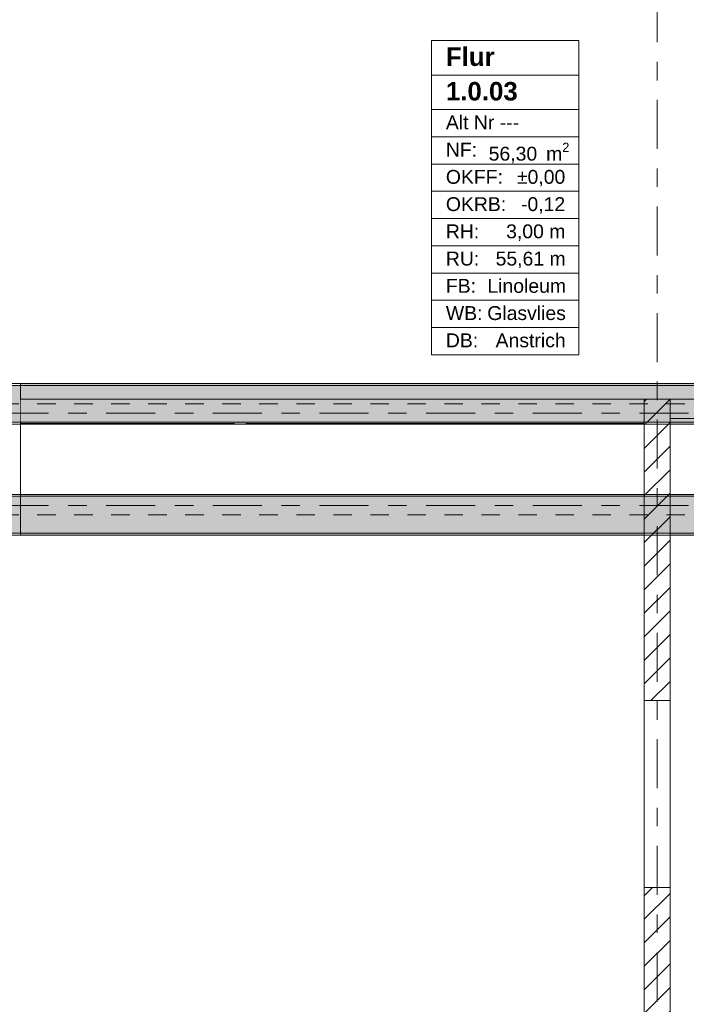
# Model space of a CAD drawing. Header units: metres. Extents: x -3.6 to 84.5, y -11 to 16.8.
# Tile 133 of 256: x 33.1 to 36.7, y 2.7 to 8. Entities that reach past the tile are written whole.
import ezdxf

# ---------------------------------------------------------------- set-up
doc = ezdxf.new("R2010")
doc.units = ezdxf.units.M
doc.header["$MEASUREMENT"] = 0
for name, pattern in [('Achse', [0.2, 0.1, -0.05, 0, -0.05]), ('Strichlinie doppelt', [0.546806, 0.264583, -0.105833, 0.070556, -0.105833]), ('Wipeout_Contour', [1, 0, -1])]:
    doc.linetypes.add(name, pattern=pattern)
for name, color, linetype in [('401 - Zone.Raum_ Raumbegrenzung_ Whg.', 7, 'Continuous'), ('451 - Universal.Achsen Raster', 7, 'Continuous'), ('605 - Struktur.Wand Innen', 7, 'Continuous'), ('607 - Struktur.Stütze', 7, 'Continuous'), ('608 - Struktur.Träger', 7, 'Continuous')]:
    doc.layers.add(name, color=color, linetype=linetype)
doc.styles.add('ERSTELLTER_STIL_1', font='txt')
doc.styles.add('ERSTELLTER_STIL_2', font='txt')
pattern_1 = [(45, (0, 0), (-0.01767767, 0.01767767), [0, -0.025])]
pattern_2 = [(45, (0, 0), (-0.0636396, 0.0636396), [])]
pattern_3 = [(45, (0, 0), (-0.08485281, 0.08485281), []), (45, (-0.04243, 0.04243), (-0.08485281, 0.08485281), [0.09, -0.03])]

msp = doc.modelspace()

# ---------------------------------------------------------------- hatches: boundary and pattern name
at = {"layer": '607 - Struktur.Stütze', "linetype": 'Continuous', "lineweight": 0, "true_color": 0x000000}
h = msp.add_hatch(dxfattribs=at)
h.set_pattern_fill('Gips_0001', color=18, style=0, pattern_type=2)
h.set_pattern_definition(pattern_1)
h.paths.add_polyline_path([(32.77, 5.67), (32.78, 5.67), (32.78, 6), (33.08, 6), (33.08, 5.2), (32.78, 5.2), (32.78, 5.54), (32.77, 5.54), (32.77, 5.19), (33.09, 5.19), (33.09, 6.01), (32.77, 6.01)])
at = {"layer": '608 - Struktur.Träger', "linetype": 'Continuous', "lineweight": 0, "true_color": 0x000000}
h = msp.add_hatch(dxfattribs=at)
h.set_pattern_fill('Gips_0001', color=18, style=0, pattern_type=2)
h.set_pattern_definition(pattern_1)
h.paths.add_polyline_path([(39.97, 6.01), (33.09, 6.01), (33.09, 6), (39.97, 6)])

# ---------------------------------------------------------------- linework, layer by layer
at = {"layer": '401 - Zone.Raum_ Raumbegrenzung_ Whg.', "color": 7, "linetype": 'Continuous', "lineweight": 9}
for p, q in [((36.1066, 7.8646), (35.3097, 7.8646)), ((35.3097, 7.8646), (35.3097, 6.1654)), ((35.3097, 7.8646), (36.1066, 7.8646)), ((35.3097, 7.6779), (35.3097, 7.8646)), ((36.1066, 6.1654), (36.1066, 7.8646)), ((36.1066, 7.8646), (36.1066, 7.6779)), ((36.1066, 7.6779), (35.3097, 7.6779)), ((35.3097, 7.6779), (36.1066, 7.6779)), ((35.3097, 7.4913), (35.3097, 7.6779)), ((36.1066, 7.6779), (36.1066, 7.4913)), ((36.1066, 7.4913), (35.3097, 7.4913)), ((35.3097, 7.4913), (36.1066, 7.4913)), ((35.3097, 7.344), (35.3097, 7.4913)), ((36.1066, 7.4913), (36.1066, 7.344)), ((36.1066, 7.344), (35.3097, 7.344)), ((35.3097, 7.344), (36.1066, 7.344)), ((35.3097, 7.1967), (35.3097, 7.344)), ((36.1066, 7.344), (36.1066, 7.1967)), ((36.1066, 7.1967), (35.3097, 7.1967)), ((35.3097, 7.1967), (36.1066, 7.1967)), ((35.3097, 7.0494), (35.3097, 7.1967)), ((36.1066, 7.1967), (36.1066, 7.0494)), ((36.1066, 7.0494), (35.3097, 7.0494)), ((35.3097, 7.0494), (36.1066, 7.0494)), ((35.3097, 6.9021), (35.3097, 7.0494)), ((36.1066, 7.0494), (36.1066, 6.9021)), ((36.1066, 6.9021), (35.3097, 6.9021)), ((35.3097, 6.9021), (36.1066, 6.9021)), ((35.3097, 6.7547), (35.3097, 6.9021)), ((36.1066, 6.9021), (36.1066, 6.7547)), ((36.1066, 6.7547), (35.3097, 6.7547)), ((35.3097, 6.7547), (36.1066, 6.7547)), ((35.3097, 6.6074), (35.3097, 6.7547)), ((36.1066, 6.7547), (36.1066, 6.6074)), ((36.1066, 6.6074), (35.3097, 6.6074)), ((35.3097, 6.6074), (36.1066, 6.6074)), ((35.3097, 6.4601), (35.3097, 6.6074)), ((36.1066, 6.6074), (36.1066, 6.4601)), ((36.1066, 6.4601), (35.3097, 6.4601)), ((35.3097, 6.4601), (36.1066, 6.4601)), ((35.3097, 6.3128), (35.3097, 6.4601)), ((36.1066, 6.4601), (36.1066, 6.3128)), ((36.1066, 6.3128), (35.3097, 6.3128)), ((35.3097, 6.3128), (36.1066, 6.3128)), ((35.3097, 6.1654), (35.3097, 6.3128)), ((36.1066, 6.3128), (36.1066, 6.1654)), ((35.3097, 6.1654), (36.1066, 6.1654)), ((36.1066, 6.1654), (35.3097, 6.1654))]:
    msp.add_line(p, q, dxfattribs=at)
at = {"layer": '607 - Struktur.Stütze', "color": 7, "linetype": 'Continuous', "lineweight": 5, "flags": 128}
msp.add_lwpolyline([(32.77, 5.54), (32.77, 5.19), (33.09, 5.19), (33.09, 6.01), (32.77, 6.01), (32.77, 5.67)], dxfattribs=at)
at = {"layer": '608 - Struktur.Träger', "color": 7, "linetype": 'Continuous', "lineweight": 13}
for p, q in [((0.38, 6.01), (61.88, 6.01)), ((33.09, 6), (32.77, 6)), ((39.97, 6), (33.09, 6)), ((33.09, 5.4), (32.77, 5.4))]:
    msp.add_line(p, q, dxfattribs=at)
at = {"layer": '608 - Struktur.Träger', "color": 7, "linetype": 'Continuous', "lineweight": 5}
for p, q in [((33.09, 6.01), (33.09, 6)), ((39.97, 6.01), (33.09, 6.01)), ((33.09, 5.41), (33.09, 5.4)), ((33.09, 5.2), (33.09, 5.19))]:
    msp.add_line(p, q, dxfattribs=at)

# ---------------------------------------------------------------- texts
at = {"layer": '401 - Zone.Raum_ Raumbegrenzung_ Whg.', "color": 7, "lineweight": 9, "attachment_point": 1}
for s, insert, char_height, style in [('\\A1;{\\pqj;\\pt0;\\fArial|b1|i0|c0|p38;Flur}', (35.3882, 7.827), 0.1, 'ERSTELLTER_STIL_1'), ('\\A1;{\\pqj;\\pt0;\\fArial|b1|i0|c0|p38;}', (36.028, 7.8498), 0.1, 'ERSTELLTER_STIL_1'), ('\\A1;{\\pql;\\pt0;\\fArial|b1|i0|c0|p38;1.0.03}', (35.3882, 7.6404), 0.1, 'ERSTELLTER_STIL_1'), ('\\A1;{\\pqj;\\pt0;\\fArial|b1|i0|c0|p38;}', (36.028, 7.6632), 0.1, 'ERSTELLTER_STIL_1'), ('\\A1;{\\pqj;\\pt0;\\fArial|b0|i0|c0|p38;Alt Nr ---}', (35.3882, 7.4595), 0.075, 'ERSTELLTER_STIL_2'), ('\\A1;{\\pqj;\\pt0;\\fArial|b0|i0|c0|p38;}', (36.028, 7.4766), 0.075, 'ERSTELLTER_STIL_2'), ('\\A1;{\\pqj;\\pt0;\\fArial|b0|i0|c0|p38;NF: }', (35.3882, 7.3121), 0.075, 'ERSTELLTER_STIL_2'), ('\\A1;{\\pql;\\pt0,0.05;\\fArial|b0|i0|c0|p38;56,30\\fArial|b0|i0|c0|p38;\\A1{\\H.66x;\\S^  ;}\\fArial|b0|i0|c0|p38; m\\fArial|b0|i0|c0|p38;\\A1{\\H.66x;\\S2^  ;}}', (35.6195, 7.3121), 0.075, 'ERSTELLTER_STIL_2'), ('\\A1;{\\pqj;\\pt0;\\fArial|b0|i0|c0|p38;OKFF: }', (35.3882, 7.1648), 0.075, 'ERSTELLTER_STIL_2'), ('\\A1;{\\pqj;\\pt0;\\fArial|b0|i0|c0|p38;±0,00}', (35.7722, 7.1648), 0.075, 'ERSTELLTER_STIL_2'), ('\\A1;{\\pqj;\\pt0;\\fArial|b0|i0|c0|p38;OKRB: }', (35.3882, 7.0175), 0.075, 'ERSTELLTER_STIL_2'), ('\\A1;{\\pqj;\\pt0;\\fArial|b0|i0|c0|p38;-0,12}', (35.7942, 7.0175), 0.075, 'ERSTELLTER_STIL_2'), ('\\A1;{\\pqj;\\pt0;\\fArial|b0|i0|c0|p38;RH: }', (35.3882, 6.8702), 0.075, 'ERSTELLTER_STIL_2'), ('\\A1;{\\pqj;\\pt0;\\fArial|b0|i0|c0|p38;3,00 m}', (35.7139, 6.8702), 0.075, 'ERSTELLTER_STIL_2'), ('\\A1;{\\pqj;\\pt0;\\fArial|b0|i0|c0|p38;RU: }', (35.3882, 6.7229), 0.075, 'ERSTELLTER_STIL_2'), ('\\A1;{\\pqj;\\pt0;\\fArial|b0|i0|c0|p38;55,61 m}', (35.657, 6.7229), 0.075, 'ERSTELLTER_STIL_2'), ('\\A1;{\\pqj;\\pt0;\\fArial|b0|i0|c0|p38;FB: }', (35.3882, 6.5755), 0.075, 'ERSTELLTER_STIL_2'), ('\\A1;{\\pqj;\\pt0;\\fArial|b0|i0|c0|p38;Linoleum}', (35.6125, 6.5755), 0.075, 'ERSTELLTER_STIL_2'), ('\\A1;{\\pqj;\\pt0;\\fArial|b0|i0|c0|p38;WB: }', (35.3882, 6.4282), 0.075, 'ERSTELLTER_STIL_2'), ('\\A1;{\\pqj;\\pt0;\\fArial|b0|i0|c0|p38;Glasvlies}', (35.6118, 6.4282), 0.075, 'ERSTELLTER_STIL_2'), ('\\A1;{\\pqj;\\pt0;\\fArial|b0|i0|c0|p38;Anstrich}', (35.657, 6.2809), 0.075, 'ERSTELLTER_STIL_2'), ('\\A1;{\\pqj;\\pt0;\\fArial|b0|i0|c0|p38;DB: }', (35.3882, 6.2809), 0.075, 'ERSTELLTER_STIL_2')]:
    msp.add_mtext(s, dxfattribs=dict(at, insert=insert, char_height=char_height, style=style))

# ---------------------------------------------------------------- wipeouts: each hides what was drawn before it
at = {"color": 254, "linetype": 'Wipeout_Contour', "lineweight": 0, "ltscale": 138.866295}
msp.add_wipeout([(34.245, 5.9255), (34.185, 5.9255), (34.185, 5.794), (34.245, 5.794)], dxfattribs=at).dxf.layer = '605 - Struktur.Wand Innen'
at = {"color": 254, "linetype": 'Wipeout_Contour', "lineweight": 0, "ltscale": 148.00058}
msp.add_wipeout([(36.46, 5.794), (36.6, 5.794), (36.6, 5.9255), (36.46, 5.9255)], dxfattribs=at).dxf.layer = '605 - Struktur.Wand Innen'
at = {"color": 254, "linetype": 'Wipeout_Contour', "lineweight": 0, "ltscale": 146.437849}
msp.add_wipeout([(36.6, 3.285), (36.46, 3.285), (36.46, 0.7), (36.6, 0.7)], dxfattribs=at).dxf.layer = '605 - Struktur.Wand Innen'

# ---------------------------------------------------------------- next in the draw order: hatches: boundary and pattern name
at = {"layer": '605 - Struktur.Wand Innen', "linetype": 'Continuous', "lineweight": 0, "true_color": 0x000000}
h = msp.add_hatch(dxfattribs=at)
h.set_pattern_fill('MW_Ziegel_0001', color=18, style=0, pattern_type=2)
h.set_pattern_definition(pattern_2)
h.paths.add_polyline_path([(36.46, 5.794), (36.6, 5.794), (36.6, 5.9255), (36.46, 5.9255)])
h = msp.add_hatch(dxfattribs=at)
h.set_pattern_fill('MW_Ziegel_0001', color=18, style=0, pattern_type=2)
h.set_pattern_definition(pattern_2)
h.paths.add_polyline_path([(36.6, 3.285), (36.46, 3.285), (36.46, 0.7), (36.6, 0.7)])

# ---------------------------------------------------------------- next in the draw order: linework, layer by layer
at = {"layer": '605 - Struktur.Wand Innen', "color": 7, "linetype": 'Continuous', "lineweight": 13}
msp.add_line((36.6, 5.9255), (36.46, 5.9255), dxfattribs=at)
at = {"layer": '605 - Struktur.Wand Innen', "color": 7, "linetype": 'Continuous', "lineweight": 18}
msp.add_line((36.6, 3.285), (36.46, 3.285), dxfattribs=at)
at = {"layer": '605 - Struktur.Wand Innen', "color": 7, "linetype": 'Continuous', "lineweight": 13, "flags": 128}
msp.add_lwpolyline([(34.185, 5.794), (34.245, 5.794)], dxfattribs=at)
at = {"layer": '605 - Struktur.Wand Innen', "color": 7, "linetype": 'Continuous', "lineweight": 18, "flags": 128}
for points in [[(36.46, 3.285), (36.46, 0.7)], [(36.6, 0.7), (36.6, 3.285)]]:
    msp.add_lwpolyline(points, dxfattribs=at)

# ---------------------------------------------------------------- next in the draw order: wipeouts: each hides what was drawn before it
at = {"color": 254, "linetype": 'Wipeout_Contour', "lineweight": 0, "ltscale": 147.544074}
msp.add_wipeout([(36.6, 5.794), (36.46, 5.794), (36.46, 4.295), (36.6, 4.295)], dxfattribs=at).dxf.layer = '605 - Struktur.Wand Innen'

# ---------------------------------------------------------------- next in the draw order: hatches: boundary and pattern name
at = {"layer": '605 - Struktur.Wand Innen', "linetype": 'Continuous', "lineweight": 0, "true_color": 0x000000}
h = msp.add_hatch(dxfattribs=at)
h.set_pattern_fill('MW_Ziegel_0001', color=18, style=0, pattern_type=2)
h.set_pattern_definition(pattern_2)
h.paths.add_polyline_path([(36.6, 5.794), (36.46, 5.794), (36.46, 4.295), (36.6, 4.295)])
at = {"layer": '608 - Struktur.Träger', "linetype": 'Continuous', "lineweight": 0, "true_color": 0x000000}
h = msp.add_hatch(dxfattribs=at)
h.set_pattern_fill('Beton__Stahlbeton_0001', color=18, style=0, pattern_type=2)
h.set_pattern_definition(pattern_3)
h.paths.add_polyline_path([(0.69, 5.4), (0.38, 5.4), (0.38, 5.2), (0.69, 5.2), (7.57, 5.2), (7.89, 5.2), (11.17, 5.2), (11.49, 5.2), (18.37, 5.2), (18.69, 5.2), (25.57, 5.2), (25.89, 5.2), (29.17, 5.2), (29.49, 5.2), (32.77, 5.2), (33.09, 5.2), (36.46, 5.2), (36.6, 5.2), (39.97, 5.2), (40.29, 5.2), (45.42, 5.2), (47.49, 5.2), (54.37, 5.2), (54.69, 5.2), (61.57, 5.2), (61.88, 5.2), (61.88, 5.4), (61.57, 5.4), (54.69, 5.4), (54.37, 5.4), (47.49, 5.4), (47.17, 5.4), (45.69, 5.4), (45.42, 5.4), (40.29, 5.4), (39.97, 5.4), (36.6, 5.4), (36.46, 5.4), (33.09, 5.4), (32.77, 5.4), (29.49, 5.4), (29.17, 5.4), (25.89, 5.4), (25.57, 5.4), (18.69, 5.4), (18.37, 5.4), (11.49, 5.4), (11.17, 5.4), (7.89, 5.4), (7.57, 5.4)])
h = msp.add_hatch(dxfattribs=at)
h.set_pattern_fill('Gips_0001', color=18, style=0, pattern_type=2)
h.set_pattern_definition(pattern_1)
h.paths.add_polyline_path([(33.09, 5.4), (36.46, 5.4), (36.46, 5.41), (33.09, 5.41)])
h = msp.add_hatch(dxfattribs=at)
h.set_pattern_fill('Gips_0001', color=18, style=0, pattern_type=2)
h.set_pattern_definition(pattern_1)
h.paths.add_polyline_path([(39.97, 5.41), (36.6, 5.41), (36.6, 5.4), (39.97, 5.4)])
h = msp.add_hatch(dxfattribs=at)
h.set_pattern_fill('Gips_0001', color=18, style=0, pattern_type=2)
h.set_pattern_definition(pattern_1)
h.paths.add_polyline_path([(33.09, 5.19), (36.46, 5.19), (36.46, 5.2), (33.09, 5.2)])
h = msp.add_hatch(dxfattribs=at)
h.set_pattern_fill('Gips_0001', color=18, style=0, pattern_type=2)
h.set_pattern_definition(pattern_1)
h.paths.add_polyline_path([(36.6, 5.19), (39.97, 5.19), (39.97, 5.2), (36.6, 5.2)])

# ---------------------------------------------------------------- next in the draw order: linework, layer by layer
at = {"layer": '451 - Universal.Achsen Raster', "color": 160, "linetype": 'Strichlinie doppelt', "lineweight": 9, "true_color": 0x3232ff}
for p, q in [((36.53, -10.585), (36.53, 16.355)), ((64.935, 5.35), (-3.175, 5.35))]:
    msp.add_line(p, q, dxfattribs=at)
at = {"layer": '605 - Struktur.Wand Innen', "color": 7, "linetype": 'Continuous', "lineweight": 18}
for p, q in [((36.46, 5.9255), (36.46, 5.794)), ((36.6, 5.794), (36.6, 5.9255)), ((36.6, 4.295), (36.46, 4.295))]:
    msp.add_line(p, q, dxfattribs=at)
at = {"layer": '605 - Struktur.Wand Innen', "color": 7, "linetype": 'Continuous', "lineweight": 13}
for p, q in [((36.46, 4.295), (36.46, 3.285)), ((36.6, 3.285), (36.6, 4.295))]:
    msp.add_line(p, q, dxfattribs=at)
at = {"layer": '605 - Struktur.Wand Innen', "color": 7, "linetype": 'Continuous', "lineweight": 18, "flags": 128}
for points in [[(36.46, 5.794), (36.46, 4.295)], [(36.6, 4.295), (36.6, 5.794)]]:
    msp.add_lwpolyline(points, dxfattribs=at)
at = {"layer": '608 - Struktur.Träger', "color": 7, "linetype": 'Continuous', "lineweight": 5}
for p, q in [((39.97, 5.79), (36.6, 5.79)), ((36.46, 5.41), (33.09, 5.41)), ((36.46, 5.41), (36.46, 5.4)), ((36.6, 5.41), (36.6, 5.4)), ((39.97, 5.41), (36.6, 5.41)), ((36.46, 5.19), (33.09, 5.19)), ((36.46, 5.2), (36.46, 5.19)), ((36.6, 5.2), (36.6, 5.19)), ((39.97, 5.19), (36.6, 5.19))]:
    msp.add_line(p, q, dxfattribs=at)
at = {"layer": '608 - Struktur.Träger', "color": 7, "linetype": 'Continuous', "lineweight": 13}
for p, q in [((0.38, 5.41), (61.88, 5.41)), ((36.46, 5.4), (33.09, 5.4)), ((36.6, 5.4), (36.46, 5.4)), ((39.97, 5.4), (36.6, 5.4)), ((0.38, 5.19), (61.88, 5.19))]:
    msp.add_line(p, q, dxfattribs=at)
at = {"layer": '608 - Struktur.Träger', "color": 7, "linetype": 'Achse', "lineweight": 9}
msp.add_line((0.38, 5.3), (61.88, 5.3), dxfattribs=at)
at = {"layer": '608 - Struktur.Träger', "color": 7, "linetype": 'Continuous', "lineweight": 13, "flags": 128}
msp.add_lwpolyline([(61.88, 5.2), (61.57, 5.2), (54.69, 5.2), (54.37, 5.2), (47.49, 5.2), (45.42, 5.2), (40.29, 5.2), (39.97, 5.2), (36.6, 5.2), (36.46, 5.2), (33.09, 5.2), (32.77, 5.2), (29.49, 5.2), (29.17, 5.2), (25.89, 5.2), (25.57, 5.2), (18.69, 5.2), (18.37, 5.2), (11.49, 5.2), (11.17, 5.2), (7.89, 5.2), (7.57, 5.2), (0.69, 5.2), (0.38, 5.2)], dxfattribs=at)

# ---------------------------------------------------------------- next in the draw order: wipeouts: each hides what was drawn before it
at = {"color": 254, "linetype": 'Wipeout_Contour', "lineweight": 0, "ltscale": 145.341196}
msp.add_wipeout([(36.46, 5.9255), (35.255, 5.9255), (35.255, 5.794), (36.46, 5.794)], dxfattribs=at).dxf.layer = '605 - Struktur.Wand Innen'
at = {"color": 254, "linetype": 'Wipeout_Contour', "lineweight": 0, "ltscale": 154.041314}
msp.add_wipeout([(39.5178, 5.9255), (36.6, 5.9255), (36.6, 5.82), (39.5178, 5.82)], dxfattribs=at).dxf.layer = '605 - Struktur.Wand Innen'

# ---------------------------------------------------------------- next in the draw order: hatches: boundary and pattern name
at = {"layer": '608 - Struktur.Träger', "linetype": 'Continuous', "lineweight": 0, "true_color": 0x000000}
h = msp.add_hatch(dxfattribs=at)
h.set_pattern_fill('Gips_0001', color=18, style=0, pattern_type=2)
h.set_pattern_definition(pattern_1)
h.paths.add_polyline_path([(36.6, 5.8), (36.6, 5.79), (39.97, 5.79), (39.97, 5.8)])

# ---------------------------------------------------------------- next in the draw order: linework, layer by layer
at = {"layer": '605 - Struktur.Wand Innen', "color": 7, "linetype": 'Continuous', "lineweight": 18}
for p, q in [((36.46, 5.9255), (36.46, 5.794)), ((36.6, 5.794), (36.6, 5.9255))]:
    msp.add_line(p, q, dxfattribs=at)
at = {"layer": '605 - Struktur.Wand Innen', "color": 7, "linetype": 'Continuous', "lineweight": 13, "flags": 128}
for points in [[(36.6, 5.9255), (35.255, 5.9255)], [(39.5178, 5.9255), (36.6, 5.9255)], [(36.6, 5.9255), (36.6, 5.82)], [(36.6, 5.794), (36.6, 5.9255)], [(36.6, 5.82), (39.5178, 5.82)], [(35.255, 5.794), (36.46, 5.794)]]:
    msp.add_lwpolyline(points, dxfattribs=at)
at = {"layer": '608 - Struktur.Träger', "color": 7, "linetype": 'Continuous', "lineweight": 5}
for p, q in [((36.46, 5.8), (36.46, 5.79)), ((36.6, 5.8), (36.6, 5.79))]:
    msp.add_line(p, q, dxfattribs=at)

# ---------------------------------------------------------------- next in the draw order: wipeouts: each hides what was drawn before it
at = {"color": 254, "linetype": 'Wipeout_Contour', "lineweight": 0, "ltscale": 141.095335}
msp.add_wipeout([(34.3075, 5.794), (35.255, 5.794), (35.255, 5.9255), (34.3075, 5.9255)], dxfattribs=at).dxf.layer = '605 - Struktur.Wand Innen'

# ---------------------------------------------------------------- next in the draw order: linework, layer by layer
at = {"layer": '605 - Struktur.Wand Innen', "color": 7, "linetype": 'Continuous', "lineweight": 13, "flags": 128}
for points in [[(35.255, 5.9255), (34.185, 5.9255)], [(34.3075, 5.794), (35.255, 5.794)]]:
    msp.add_lwpolyline(points, dxfattribs=at)

# ---------------------------------------------------------------- next in the draw order: wipeouts: each hides what was drawn before it
at = {"color": 254, "linetype": 'Wipeout_Contour', "lineweight": 0, "ltscale": 136.585607}
msp.add_wipeout([(33.09, 5.794), (34.185, 5.794), (34.185, 5.9255), (33.09, 5.9255)], dxfattribs=at).dxf.layer = '605 - Struktur.Wand Innen'

# ---------------------------------------------------------------- next in the draw order: hatches: boundary and pattern name
at = {"layer": '608 - Struktur.Träger', "linetype": 'Continuous', "lineweight": 0, "true_color": 0x000000}
h = msp.add_hatch(dxfattribs=at)
h.set_pattern_fill('Beton__Stahlbeton_0001', color=18, style=0, pattern_type=2)
h.set_pattern_definition(pattern_3)
h.paths.add_polyline_path([(0.38, 5.8), (0.69, 5.8), (7.57, 5.8), (7.89, 5.8), (11.17, 5.8), (11.49, 5.8), (18.37, 5.8), (18.69, 5.8), (25.57, 5.8), (25.89, 5.8), (32.77, 5.8), (33.09, 5.8), (36.46, 5.8), (36.6, 5.8), (39.97, 5.8), (40.29, 5.8), (45.42, 5.8), (45.69, 5.8), (47.17, 5.8), (47.49, 5.8), (48.915, 5.8), (50.865, 5.8), (54.37, 5.8), (54.69, 5.8), (61.57, 5.8), (61.88, 5.8), (61.88, 6), (61.57, 6), (54.69, 6), (54.37, 6), (47.49, 6), (47.17, 6), (40.29, 6), (39.97, 6), (33.09, 6), (32.77, 6), (25.89, 6), (25.57, 6), (18.69, 6), (18.37, 6), (11.49, 6), (11.17, 6), (7.89, 6), (7.57, 6), (0.69, 6), (0.38, 6)])
h = msp.add_hatch(dxfattribs=at)
h.set_pattern_fill('Gips_0001', color=18, style=0, pattern_type=2)
h.set_pattern_definition(pattern_1)
h.paths.add_polyline_path([(36.46, 5.8), (33.09, 5.8), (33.09, 5.79), (36.46, 5.79)])

# ---------------------------------------------------------------- next in the draw order: linework, layer by layer
at = {"layer": '451 - Universal.Achsen Raster', "color": 160, "linetype": 'Strichlinie doppelt', "lineweight": 9, "true_color": 0x3232ff}
msp.add_line((64.935, 5.85), (-3.175, 5.85), dxfattribs=at)
at = {"layer": '605 - Struktur.Wand Innen', "color": 7, "linetype": 'Continuous', "lineweight": 13, "flags": 128}
for points in [[(34.185, 5.9255), (33.09, 5.9255)], [(33.09, 5.794), (34.185, 5.794)]]:
    msp.add_lwpolyline(points, dxfattribs=at)
at = {"layer": '608 - Struktur.Träger', "color": 7, "linetype": 'Achse', "lineweight": 9}
msp.add_line((0.38, 5.9), (61.88, 5.9), dxfattribs=at)
at = {"layer": '608 - Struktur.Träger', "color": 7, "linetype": 'Continuous', "lineweight": 13}
msp.add_line((0.38, 5.79), (61.88, 5.79), dxfattribs=at)
at = {"layer": '608 - Struktur.Träger', "color": 7, "linetype": 'Continuous', "lineweight": 5}
for p in [(33.09, 5.8), (36.46, 5.79)]:
    msp.add_line(p, (33.09, 5.79), dxfattribs=at)
at = {"layer": '608 - Struktur.Träger', "color": 7, "linetype": 'Continuous', "lineweight": 13, "flags": 128}
msp.add_lwpolyline([(54.69, 5.8), (54.37, 5.8), (50.865, 5.8), (48.915, 5.8), (47.49, 5.8), (47.17, 5.8), (45.69, 5.8), (45.42, 5.8), (40.29, 5.8), (39.97, 5.8), (36.6, 5.8), (36.46, 5.8), (33.09, 5.8), (32.77, 5.8), (25.89, 5.8), (25.57, 5.8), (18.69, 5.8), (18.37, 5.8), (11.49, 5.8), (11.17, 5.8), (7.89, 5.8), (7.57, 5.8), (0.69, 5.8), (0.38, 5.8)], dxfattribs=at)

doc.saveas('drawing.dxf')
